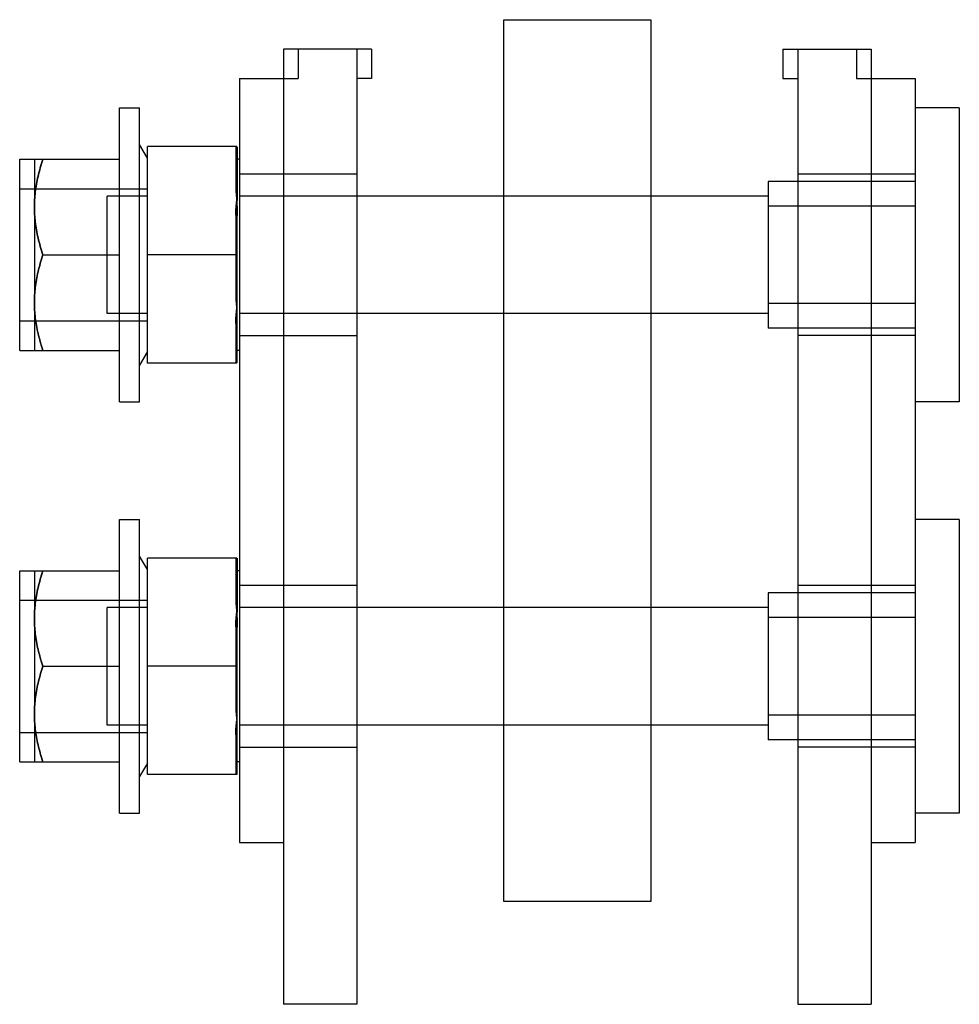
# Model space of a CAD drawing. Header units: millimetres. Extents: x 9.4 to 73.3, y 23.6 to 90.6.
import ezdxf

# ---------------------------------------------------------------- set-up
doc = ezdxf.new("R2010")
doc.units = ezdxf.units.MM
doc.header["$LTSCALE"] = 7.419913
doc.layers.get('0').update_dxf_attribs({"linetype": 'CONTINUOUS'})

msp = doc.modelspace()

# ---------------------------------------------------------------- linework, layer by layer
at = {"color": 7}
for p, q in [((42.332, 30.553), (42.332, 90.553)), ((42.332, 90.553), (52.332, 90.553)), ((52.332, 90.553), (52.332, 30.553)), ((27.332, 88.553), (27.332, 23.553)), ((33.332, 88.553), (27.332, 88.553)), ((28.332, 88.553), (28.332, 86.553)), ((32.332, 88.553), (32.332, 23.553)), ((33.332, 88.553), (33.332, 86.553)), ((61.332, 88.553), (61.332, 86.553)), ((61.332, 88.553), (67.332, 88.553)), ((62.332, 88.553), (62.332, 23.553)), ((66.332, 88.553), (66.332, 86.553)), ((67.332, 88.553), (67.332, 23.553)), ((24.332, 86.553), (24.332, 34.553)), ((24.332, 86.553), (28.332, 86.553)), ((33.332, 86.553), (32.332, 86.553)), ((61.332, 86.553), (62.332, 86.553)), ((66.332, 86.553), (70.332, 86.553)), ((70.332, 86.553), (70.332, 34.553)), ((16.182, 64.553), (16.182, 84.553)), ((16.182, 84.553), (17.532, 84.553)), ((17.532, 64.553), (17.532, 84.553)), ((73.332, 84.553), (70.332, 84.553)), ((73.332, 84.553), (73.332, 64.553)), ((18.082, 81.137), (17.532, 82.053)), ((18.082, 67.192), (18.082, 81.915)), ((24.158, 81.915), (18.082, 81.915)), ((24.082, 81.915), (24.082, 79.227)), ((24.182, 81.908), (24.182, 78.239)), ((9.382, 68.053), (9.382, 81.053)), ((9.382, 81.053), (16.182, 81.053)), ((10.382, 81.053), (10.382, 68.053)), ((24.332, 81.053), (24.182, 81.053)), ((32.332, 80.053), (24.332, 80.053)), ((70.332, 80.053), (62.332, 80.053)), ((60.332, 79.553), (60.332, 69.553)), ((70.332, 79.553), (60.332, 79.553)), ((9.382, 79.053), (18.082, 79.053)), ((15.332, 70.553), (15.332, 78.553)), ((18.082, 78.553), (15.332, 78.553)), ((60.332, 78.553), (24.332, 78.553)), ((24.182, 78.23), (24.182, 78.239)), ((24.182, 77.205), (24.182, 78.23)), ((70.332, 77.87), (60.332, 77.87)), ((24.082, 77.241), (24.082, 71.866)), ((24.182, 67.201), (24.182, 77.205)), ((10.96, 74.552), (16.182, 74.553)), ((24.082, 74.553), (18.082, 74.553)), ((70.332, 71.237), (60.332, 71.237)), ((18.082, 70.553), (15.332, 70.553)), ((60.332, 70.553), (24.332, 70.553)), ((9.382, 70.053), (18.082, 70.053)), ((24.082, 69.88), (24.082, 67.192)), ((24.332, 69.053), (32.332, 69.053)), ((70.332, 69.553), (60.332, 69.553)), ((70.332, 69.053), (62.332, 69.053)), ((9.382, 68.053), (16.182, 68.053)), ((18.082, 67.97), (17.532, 67.053)), ((24.332, 68.053), (24.182, 68.053)), ((24.158, 67.192), (18.082, 67.192)), ((16.182, 64.553), (17.532, 64.553)), ((73.332, 64.553), (70.332, 64.553)), ((16.182, 36.553), (16.182, 56.553)), ((16.182, 56.553), (17.532, 56.553)), ((17.532, 36.553), (17.532, 56.553)), ((73.332, 56.553), (70.332, 56.553)), ((73.332, 56.553), (73.332, 36.553)), ((18.082, 53.137), (17.532, 54.053)), ((18.082, 39.192), (18.082, 53.915)), ((24.158, 53.915), (18.082, 53.915)), ((24.082, 53.915), (24.082, 51.227)), ((24.182, 53.908), (24.182, 50.239)), ((9.382, 40.053), (9.382, 53.053)), ((9.382, 53.053), (16.182, 53.053)), ((10.382, 53.053), (10.382, 40.053)), ((24.332, 53.053), (24.182, 53.053)), ((32.332, 52.053), (24.332, 52.053)), ((70.332, 52.053), (62.332, 52.053)), ((9.382, 51.053), (18.082, 51.053)), ((70.332, 51.553), (60.332, 51.553)), ((60.332, 51.553), (60.332, 41.553)), ((15.332, 42.553), (15.332, 50.553)), ((18.082, 50.553), (15.332, 50.553)), ((60.332, 50.553), (24.332, 50.553)), ((24.182, 50.23), (24.182, 50.239)), ((24.182, 49.205), (24.182, 50.23)), ((70.332, 49.87), (60.332, 49.87)), ((24.082, 49.241), (24.082, 43.866)), ((24.182, 39.201), (24.182, 49.205)), ((10.96, 46.552), (16.182, 46.553)), ((24.082, 46.553), (18.082, 46.553)), ((70.332, 43.237), (60.332, 43.237)), ((18.082, 42.553), (15.332, 42.553)), ((60.332, 42.553), (24.332, 42.553)), ((9.382, 42.053), (18.082, 42.053)), ((24.082, 41.88), (24.082, 39.192)), ((70.332, 41.553), (60.332, 41.553)), ((24.332, 41.053), (32.332, 41.053)), ((70.332, 41.053), (62.332, 41.053)), ((9.382, 40.053), (16.182, 40.053)), ((18.082, 39.97), (17.532, 39.053)), ((24.332, 40.053), (24.182, 40.053)), ((24.158, 39.192), (18.082, 39.192)), ((16.182, 36.553), (17.532, 36.553)), ((73.332, 36.553), (70.332, 36.553)), ((24.332, 34.553), (27.332, 34.553)), ((67.332, 34.553), (70.332, 34.553)), ((52.332, 30.553), (42.332, 30.553)), ((32.332, 23.553), (27.332, 23.553)), ((62.332, 23.553), (67.332, 23.553))]:
    msp.add_line(p, q, dxfattribs=at)
for points, knots in [([(24.182, 81.112), (24.183, 81.261), (24.176, 81.497), (24.194, 81.766), (24.167, 81.879), (24.158, 81.906)], [0, 0, 0, 0, 0.56318, 0.893351, 1, 1, 1, 1]), ([(10.962, 81.053), (10.834, 80.67), (10.621, 79.933), (10.425, 78.844), (10.382, 78.142), (10.382, 77.803)], [0, 0, 0, 0, 0.365268, 0.693333, 1, 1, 1, 1]), ([(10.382, 77.803), (10.382, 78.147), (10.426, 78.854), (10.624, 79.943), (10.836, 80.675), (10.962, 81.053)], [0, 0, 0, 0, 0.310744, 0.639269, 1, 1, 1, 1]), ([(24.158, 78.23), (24.167, 78.535), (24.182, 79.13), (24.184, 79.968), (24.183, 80.502), (24.182, 80.746)], [0, 0, 0, 0, 0.364066, 0.708821, 1, 1, 1, 1]), ([(24.082, 79.227), (24.084, 79.109), (24.093, 78.88), (24.122, 78.549), (24.145, 78.336), (24.158, 78.234)], [0, 0, 0, 0, 0.356045, 0.68872, 1, 1, 1, 1]), ([(10.382, 77.803), (10.382, 77.466), (10.425, 76.759), (10.623, 75.67), (10.834, 74.932), (10.96, 74.554)], [0, 0, 0, 0, 0.305813, 0.63956, 1, 1, 1, 1]), ([(10.96, 74.554), (10.834, 74.933), (10.623, 75.672), (10.424, 76.76), (10.382, 77.466), (10.382, 77.803)], [0, 0, 0, 0, 0.361235, 0.694553, 1, 1, 1, 1]), ([(24.082, 77.241), (24.084, 77.359), (24.093, 77.588), (24.122, 77.919), (24.145, 78.132), (24.158, 78.234)], [0, 0, 0, 0, 0.356045, 0.68872, 1, 1, 1, 1]), ([(24.158, 78.23), (24.163, 78.125), (24.172, 77.907), (24.188, 77.566), (24.185, 77.328), (24.182, 77.205)], [0, 0, 0, 0, 0.306194, 0.63859, 1, 1, 1, 1]), ([(10.96, 74.552), (10.834, 74.174), (10.623, 73.435), (10.424, 72.347), (10.382, 71.641), (10.382, 71.303)], [0, 0, 0, 0, 0.361234, 0.694552, 1, 1, 1, 1]), ([(10.382, 71.303), (10.382, 71.641), (10.425, 72.348), (10.623, 73.437), (10.834, 74.175), (10.96, 74.552)], [0, 0, 0, 0, 0.305813, 0.63956, 1, 1, 1, 1]), ([(24.082, 71.866), (24.084, 71.748), (24.093, 71.519), (24.122, 71.188), (24.145, 70.975), (24.158, 70.873)], [0, 0, 0, 0, 0.356045, 0.68872, 1, 1, 1, 1]), ([(10.382, 71.303), (10.382, 70.96), (10.426, 70.253), (10.624, 69.164), (10.836, 68.432), (10.962, 68.054)], [0, 0, 0, 0, 0.310744, 0.639269, 1, 1, 1, 1]), ([(10.962, 68.054), (10.834, 68.436), (10.621, 69.174), (10.425, 70.263), (10.382, 70.965), (10.382, 71.303)], [0, 0, 0, 0, 0.365268, 0.693333, 1, 1, 1, 1]), ([(24.082, 69.88), (24.084, 69.998), (24.093, 70.227), (24.122, 70.558), (24.145, 70.77), (24.158, 70.873)], [0, 0, 0, 0, 0.356045, 0.68872, 1, 1, 1, 1]), ([(24.182, 53.112), (24.183, 53.261), (24.176, 53.497), (24.194, 53.766), (24.167, 53.879), (24.158, 53.906)], [0, 0, 0, 0, 0.56318, 0.893351, 1, 1, 1, 1]), ([(10.962, 53.053), (10.834, 52.67), (10.621, 51.933), (10.425, 50.844), (10.382, 50.142), (10.382, 49.803)], [0, 0, 0, 0, 0.365268, 0.693333, 1, 1, 1, 1]), ([(10.382, 49.803), (10.382, 50.147), (10.426, 50.854), (10.624, 51.943), (10.836, 52.675), (10.962, 53.053)], [0, 0, 0, 0, 0.310744, 0.639269, 1, 1, 1, 1]), ([(24.158, 50.23), (24.167, 50.535), (24.182, 51.13), (24.184, 51.968), (24.183, 52.502), (24.182, 52.746)], [0, 0, 0, 0, 0.364066, 0.708821, 1, 1, 1, 1]), ([(24.082, 51.227), (24.084, 51.109), (24.093, 50.88), (24.122, 50.549), (24.145, 50.336), (24.158, 50.234)], [0, 0, 0, 0, 0.356045, 0.68872, 1, 1, 1, 1]), ([(10.382, 49.803), (10.382, 49.466), (10.425, 48.759), (10.623, 47.67), (10.834, 46.932), (10.96, 46.554)], [0, 0, 0, 0, 0.305813, 0.63956, 1, 1, 1, 1]), ([(10.96, 46.554), (10.834, 46.933), (10.623, 47.672), (10.424, 48.76), (10.382, 49.466), (10.382, 49.803)], [0, 0, 0, 0, 0.361235, 0.694553, 1, 1, 1, 1]), ([(24.082, 49.241), (24.084, 49.359), (24.093, 49.588), (24.122, 49.919), (24.145, 50.132), (24.158, 50.234)], [0, 0, 0, 0, 0.356045, 0.68872, 1, 1, 1, 1]), ([(24.158, 50.23), (24.163, 50.125), (24.172, 49.907), (24.188, 49.566), (24.185, 49.328), (24.182, 49.205)], [0, 0, 0, 0, 0.306194, 0.63859, 1, 1, 1, 1]), ([(10.96, 46.552), (10.834, 46.174), (10.623, 45.435), (10.424, 44.347), (10.382, 43.641), (10.382, 43.303)], [0, 0, 0, 0, 0.361234, 0.694552, 1, 1, 1, 1]), ([(10.382, 43.303), (10.382, 43.641), (10.425, 44.348), (10.623, 45.437), (10.834, 46.175), (10.96, 46.552)], [0, 0, 0, 0, 0.305813, 0.63956, 1, 1, 1, 1]), ([(24.082, 43.866), (24.084, 43.748), (24.093, 43.519), (24.122, 43.188), (24.145, 42.975), (24.158, 42.873)], [0, 0, 0, 0, 0.356045, 0.68872, 1, 1, 1, 1]), ([(10.382, 43.303), (10.382, 42.96), (10.426, 42.253), (10.624, 41.164), (10.836, 40.432), (10.962, 40.054)], [0, 0, 0, 0, 0.310744, 0.639269, 1, 1, 1, 1]), ([(10.962, 40.054), (10.834, 40.436), (10.621, 41.174), (10.425, 42.263), (10.382, 42.965), (10.382, 43.303)], [0, 0, 0, 0, 0.365268, 0.693333, 1, 1, 1, 1]), ([(24.082, 41.88), (24.084, 41.998), (24.093, 42.227), (24.122, 42.558), (24.145, 42.77), (24.158, 42.873)], [0, 0, 0, 0, 0.356045, 0.68872, 1, 1, 1, 1])]:
    msp.add_open_spline(points, degree=3, knots=knots, dxfattribs=at)

doc.saveas('drawing.dxf')
